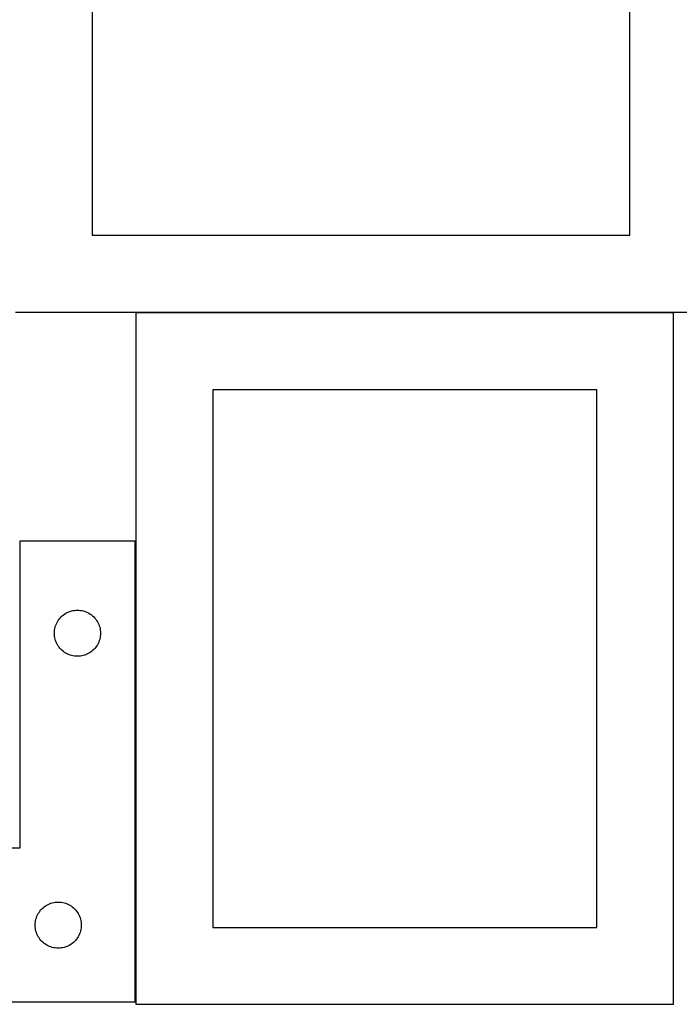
# Model space of a CAD drawing. Header units: millimetres. Extents: x 7 to 1243, y 7 to 1618.
# Tile 5 of 13: x 554 to 811, y 7 to 391. Entities that reach past the tile are written whole.
import ezdxf

# ---------------------------------------------------------------- set-up
doc = ezdxf.new("R2010")
doc.units = ezdxf.units.MM
doc.layers.add('CUT', color=7, linetype='CONTINUOUS', true_color=0x000000)

msp = doc.modelspace()

# ---------------------------------------------------------------- linework, layer by layer
at = {"layer": 'CUT'}
for p, q in [((581.909111, 456.859201), (581.909111, 306.859201)), ((791.909111, 306.859201), (791.909111, 456.859201)), ((581.909111, 306.859201), (791.909111, 306.859201)), ((551.909111, 276.859201), (821.909111, 276.859201)), ((808.981869, 276.527896), (598.981869, 276.527896)), ((598.981869, 276.527896), (598.981869, 6.527896)), ((808.981869, 6.527896), (808.981869, 276.527896)), ((778.981869, 246.527896), (628.981869, 246.527896)), ((628.981869, 246.527896), (628.981869, 36.527896)), ((778.981869, 36.527896), (778.981869, 246.527896)), ((598.672192, 187.443668), (553.672192, 187.443668)), ((553.672192, 187.443668), (553.672192, 67.443668)), ((598.672192, 7.443668), (598.672192, 187.443668)), ((569.405634, 157.37778), (569.808231, 157.807629)), ((569.808231, 157.807629), (570.23808, 158.210226)), ((570.23808, 158.210226), (570.693339, 158.583848)), ((570.693339, 158.583848), (571.17206, 158.926894)), ((571.17206, 158.926894), (571.672192, 159.237896)), ((571.672192, 159.237896), (572.191594, 159.515522)), ((572.191594, 159.515522), (572.728041, 159.758584)), ((572.728041, 159.758584), (573.279237, 159.966039)), ((573.279237, 159.966039), (573.842821, 160.137)), ((573.842821, 160.137), (574.416379, 160.270735)), ((574.416379, 160.270735), (574.997457, 160.366671)), ((574.997457, 160.366671), (575.583564, 160.424398)), ((575.583564, 160.424398), (576.172192, 160.443668)), ((576.172192, 160.443668), (576.76082, 160.424398)), ((576.76082, 160.424398), (577.346928, 160.366671)), ((577.346928, 160.366671), (577.928005, 160.270735)), ((577.928005, 160.270735), (578.501564, 160.137)), ((578.501564, 160.137), (579.065147, 159.966039)), ((579.065147, 159.966039), (579.616343, 159.758584)), ((579.616343, 159.758584), (580.15279, 159.515522)), ((580.15279, 159.515522), (580.672192, 159.237896)), ((580.672192, 159.237896), (581.172324, 158.926894)), ((581.172324, 158.926894), (581.651045, 158.583848)), ((581.651045, 158.583848), (582.106305, 158.210226)), ((582.106305, 158.210226), (582.536153, 157.807629)), ((582.536153, 157.807629), (582.938751, 157.37778)), ((567.47886, 153.773039), (567.649821, 154.336623)), ((567.649821, 154.336623), (567.857276, 154.887819)), ((567.857276, 154.887819), (568.100338, 155.424266)), ((568.100338, 155.424266), (568.377964, 155.943668)), ((568.377964, 155.943668), (568.688966, 156.4438)), ((568.688966, 156.4438), (569.032012, 156.922521)), ((569.032012, 156.922521), (569.405634, 157.37778)), ((582.938751, 157.37778), (583.312372, 156.922521)), ((583.312372, 156.922521), (583.655419, 156.4438)), ((583.655419, 156.4438), (583.966421, 155.943668)), ((583.966421, 155.943668), (584.244047, 155.424266)), ((584.244047, 155.424266), (584.487108, 154.887819)), ((584.487108, 154.887819), (584.694563, 154.336623)), ((584.694563, 154.336623), (584.865525, 153.773039)), ((567.172192, 151.443668), (567.191462, 152.032296)), ((567.191462, 150.85504), (567.172192, 151.443668)), ((567.191462, 152.032296), (567.249189, 152.618403)), ((567.249189, 150.268932), (567.191462, 150.85504)), ((567.249189, 152.618403), (567.345125, 153.199481)), ((567.345125, 149.687855), (567.249189, 150.268932)), ((567.345125, 153.199481), (567.47886, 153.773039)), ((584.865525, 153.773039), (584.99926, 153.199481)), ((584.99926, 153.199481), (585.095196, 152.618403)), ((585.095196, 150.268932), (584.99926, 149.687855)), ((585.095196, 152.618403), (585.152923, 152.032296)), ((585.152923, 150.85504), (585.095196, 150.268932)), ((585.152923, 152.032296), (585.172192, 151.443668)), ((585.172192, 151.443668), (585.152923, 150.85504)), ((567.47886, 149.114296), (567.345125, 149.687855)), ((567.649821, 148.550713), (567.47886, 149.114296)), ((567.857276, 147.999517), (567.649821, 148.550713)), ((568.100338, 147.46307), (567.857276, 147.999517)), ((568.377964, 146.943668), (568.100338, 147.46307)), ((568.688966, 146.443536), (568.377964, 146.943668)), ((569.032012, 145.964815), (568.688966, 146.443536)), ((583.655419, 146.443536), (583.312372, 145.964815)), ((583.966421, 146.943668), (583.655419, 146.443536)), ((584.244047, 147.46307), (583.966421, 146.943668)), ((584.487108, 147.999517), (584.244047, 147.46307)), ((584.694563, 148.550713), (584.487108, 147.999517)), ((584.865525, 149.114296), (584.694563, 148.550713)), ((584.99926, 149.687855), (584.865525, 149.114296)), ((569.405634, 145.509555), (569.032012, 145.964815)), ((569.808231, 145.079707), (569.405634, 145.509555)), ((570.23808, 144.677109), (569.808231, 145.079707)), ((570.693339, 144.303488), (570.23808, 144.677109)), ((571.17206, 143.960441), (570.693339, 144.303488)), ((571.672192, 143.649439), (571.17206, 143.960441)), ((572.191594, 143.371813), (571.672192, 143.649439)), ((572.728041, 143.128752), (572.191594, 143.371813)), ((573.279237, 142.921297), (572.728041, 143.128752)), ((573.842821, 142.750335), (573.279237, 142.921297)), ((574.416379, 142.6166), (573.842821, 142.750335)), ((574.997457, 142.520664), (574.416379, 142.6166)), ((575.583564, 142.462937), (574.997457, 142.520664)), ((576.172192, 142.443668), (575.583564, 142.462937)), ((576.76082, 142.462937), (576.172192, 142.443668)), ((577.346928, 142.520664), (576.76082, 142.462937)), ((577.928005, 142.6166), (577.346928, 142.520664)), ((578.501564, 142.750335), (577.928005, 142.6166)), ((579.065147, 142.921297), (578.501564, 142.750335)), ((579.616343, 143.128752), (579.065147, 142.921297)), ((580.15279, 143.371813), (579.616343, 143.128752)), ((580.672192, 143.649439), (580.15279, 143.371813)), ((581.172324, 143.960441), (580.672192, 143.649439)), ((581.651045, 144.303488), (581.172324, 143.960441)), ((582.106305, 144.677109), (581.651045, 144.303488)), ((582.536153, 145.079707), (582.106305, 144.677109)), ((582.938751, 145.509555), (582.536153, 145.079707)), ((583.312372, 145.964815), (582.938751, 145.509555)), ((553.672192, 67.443668), (448.672192, 67.443668)), ((566.342821, 46.137), (566.916379, 46.270735)), ((566.916379, 46.270735), (567.497457, 46.366671)), ((567.497457, 46.366671), (568.083564, 46.424398)), ((568.083564, 46.424398), (568.672192, 46.443668)), ((568.672192, 46.443668), (569.26082, 46.424398)), ((569.26082, 46.424398), (569.846928, 46.366671)), ((569.846928, 46.366671), (570.428005, 46.270735)), ((570.428005, 46.270735), (571.001564, 46.137)), ((560.877964, 41.943668), (561.188966, 42.4438)), ((561.188966, 42.4438), (561.532012, 42.922521)), ((561.532012, 42.922521), (561.905634, 43.37778)), ((561.905634, 43.37778), (562.308231, 43.807629)), ((562.308231, 43.807629), (562.73808, 44.210226)), ((562.73808, 44.210226), (563.193339, 44.583848)), ((563.193339, 44.583848), (563.67206, 44.926894)), ((563.67206, 44.926894), (564.172192, 45.237896)), ((564.172192, 45.237896), (564.691594, 45.515522)), ((564.691594, 45.515522), (565.228041, 45.758584)), ((565.228041, 45.758584), (565.779237, 45.966039)), ((565.779237, 45.966039), (566.342821, 46.137)), ((571.001564, 46.137), (571.565147, 45.966039)), ((571.565147, 45.966039), (572.116343, 45.758584)), ((572.116343, 45.758584), (572.65279, 45.515522)), ((572.65279, 45.515522), (573.172192, 45.237896)), ((573.172192, 45.237896), (573.672324, 44.926894)), ((573.672324, 44.926894), (574.151045, 44.583848)), ((574.151045, 44.583848), (574.606305, 44.210226)), ((574.606305, 44.210226), (575.036153, 43.807629)), ((575.036153, 43.807629), (575.438751, 43.37778)), ((575.438751, 43.37778), (575.812372, 42.922521)), ((575.812372, 42.922521), (576.155419, 42.4438)), ((576.155419, 42.4438), (576.466421, 41.943668)), ((559.691462, 38.032296), (559.749189, 38.618403)), ((559.749189, 38.618403), (559.845125, 39.199481)), ((559.845125, 39.199481), (559.97886, 39.773039)), ((559.97886, 39.773039), (560.149821, 40.336623)), ((560.149821, 40.336623), (560.357276, 40.887819)), ((560.357276, 40.887819), (560.600338, 41.424266)), ((560.600338, 41.424266), (560.877964, 41.943668)), ((576.466421, 41.943668), (576.744047, 41.424266)), ((576.744047, 41.424266), (576.987108, 40.887819)), ((576.987108, 40.887819), (577.194563, 40.336623)), ((577.194563, 40.336623), (577.365525, 39.773039)), ((577.365525, 39.773039), (577.49926, 39.199481)), ((577.49926, 39.199481), (577.595196, 38.618403)), ((577.595196, 38.618403), (577.652923, 38.032296)), ((559.672192, 37.443668), (559.691462, 38.032296)), ((559.691462, 36.85504), (559.672192, 37.443668)), ((559.749189, 36.268932), (559.691462, 36.85504)), ((559.845125, 35.687855), (559.749189, 36.268932)), ((559.97886, 35.114296), (559.845125, 35.687855)), ((560.149821, 34.550713), (559.97886, 35.114296)), ((577.365525, 35.114296), (577.194563, 34.550713)), ((577.49926, 35.687855), (577.365525, 35.114296)), ((577.595196, 36.268932), (577.49926, 35.687855)), ((577.652923, 36.85504), (577.595196, 36.268932)), ((577.652923, 38.032296), (577.672192, 37.443668)), ((577.672192, 37.443668), (577.652923, 36.85504)), ((628.981869, 36.527896), (778.981869, 36.527896)), ((560.357276, 33.999517), (560.149821, 34.550713)), ((560.600338, 33.46307), (560.357276, 33.999517)), ((560.877964, 32.943668), (560.600338, 33.46307)), ((561.188966, 32.443536), (560.877964, 32.943668)), ((561.532012, 31.964815), (561.188966, 32.443536)), ((561.905634, 31.509555), (561.532012, 31.964815)), ((562.308231, 31.079707), (561.905634, 31.509555)), ((562.73808, 30.677109), (562.308231, 31.079707)), ((575.036153, 31.079707), (574.606305, 30.677109)), ((575.438751, 31.509555), (575.036153, 31.079707)), ((575.812372, 31.964815), (575.438751, 31.509555)), ((576.155419, 32.443536), (575.812372, 31.964815)), ((576.466421, 32.943668), (576.155419, 32.443536)), ((576.744047, 33.46307), (576.466421, 32.943668)), ((576.987108, 33.999517), (576.744047, 33.46307)), ((577.194563, 34.550713), (576.987108, 33.999517)), ((563.193339, 30.303488), (562.73808, 30.677109)), ((563.67206, 29.960441), (563.193339, 30.303488)), ((564.172192, 29.649439), (563.67206, 29.960441)), ((564.691594, 29.371813), (564.172192, 29.649439)), ((565.228041, 29.128752), (564.691594, 29.371813)), ((565.779237, 28.921297), (565.228041, 29.128752)), ((566.342821, 28.750335), (565.779237, 28.921297)), ((566.916379, 28.6166), (566.342821, 28.750335)), ((567.497457, 28.520664), (566.916379, 28.6166)), ((568.083564, 28.462937), (567.497457, 28.520664)), ((568.672192, 28.443668), (568.083564, 28.462937)), ((569.26082, 28.462937), (568.672192, 28.443668)), ((569.846928, 28.520664), (569.26082, 28.462937)), ((570.428005, 28.6166), (569.846928, 28.520664)), ((571.001564, 28.750335), (570.428005, 28.6166)), ((571.565147, 28.921297), (571.001564, 28.750335)), ((572.116343, 29.128752), (571.565147, 28.921297)), ((572.65279, 29.371813), (572.116343, 29.128752)), ((573.172192, 29.649439), (572.65279, 29.371813)), ((573.672324, 29.960441), (573.172192, 29.649439)), ((574.151045, 30.303488), (573.672324, 29.960441)), ((574.606305, 30.677109), (574.151045, 30.303488)), ((448.672192, 7.443668), (598.672192, 7.443668)), ((598.981869, 6.527896), (808.981869, 6.527896))]:
    msp.add_line(p, q, dxfattribs=at)

doc.saveas('drawing.dxf')
